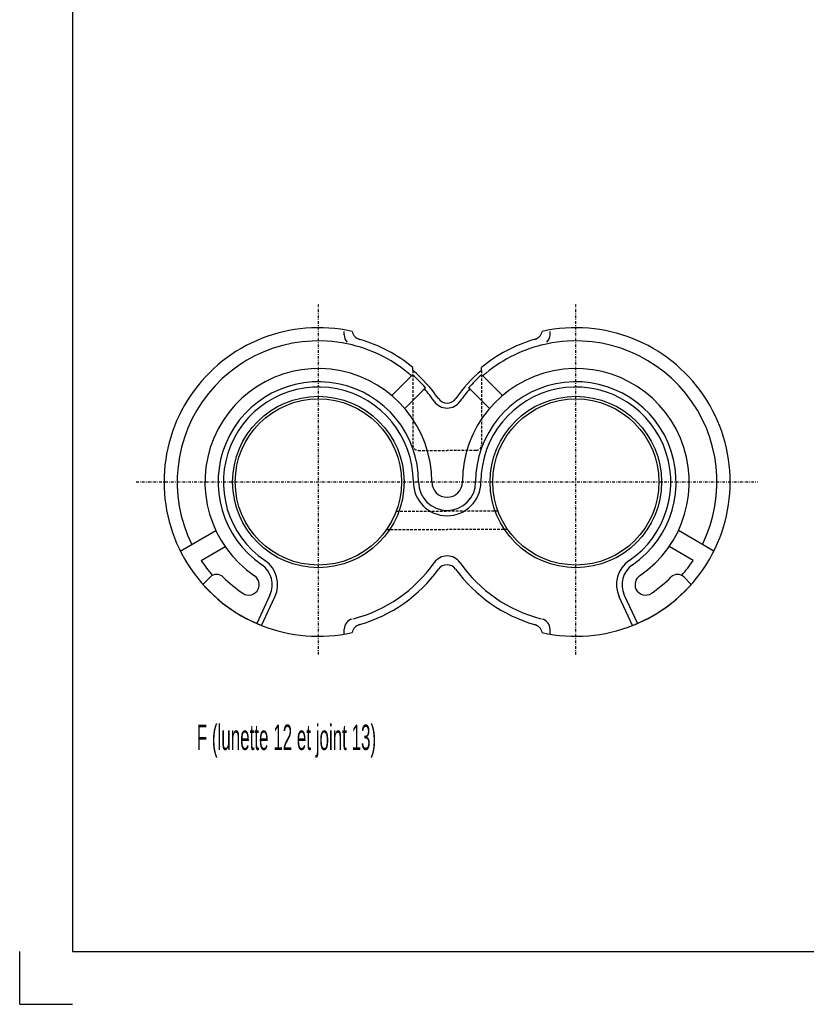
# Model space of a CAD drawing. Extents: x -297 to 297, y -210 to 210.
# Tile 1 of 12: x -297 to -148, y -210 to -23. Entities that reach past the tile are written whole.
import ezdxf

# ---------------------------------------------------------------- set-up
doc = ezdxf.new("R2010")
doc.units = 0
doc.linetypes.add('DASHDOT', pattern=[1, 0.5, -0.25, 0, -0.25])
doc.linetypes.add('DASHED', pattern=[0.75, 0.5, -0.25])
for name, color, linetype in [('COUPES', 7, 'CONTINUOUS'), ('FORMA2', 7, 'CONTINUOUS'), ('JOINTS', 7, 'CONTINUOUS'), ('LUNETT', 7, 'CONTINUOUS')]:
    doc.layers.add(name, color=color, linetype=linetype)

msp = doc.modelspace()

# ---------------------------------------------------------------- linework, layer by layer
at = {"layer": 'FORMA2', "color": 2, "linetype": 'CONTINUOUS'}
for p, q in [((-287, 200), (-287, -200)), ((-287, -200), (287, -200))]:
    msp.add_line(p, q, dxfattribs=at)
at = {"layer": 'FORMA2', "color": 7, "linetype": 'CONTINUOUS'}
for q in [(-297, -200), (-287, -210)]:
    msp.add_line((-297, -210), q, dxfattribs=at)
at = {"layer": 'JOINTS', "color": 2, "linetype": 'CONTINUOUS'}
for p, q in [((-260.91, -129.03), (-262.28, -130.41)), ((-171.09, -129.03), (-169.72, -130.41)), ((-249.57, -132.44), (-252.08, -137.82)), ((-182.43, -132.44), (-179.92, -137.82)), ((-251.15, -138.2), (-248.62, -132.76)), ((-180.85, -138.2), (-183.38, -132.76))]:
    msp.add_line(p, q, dxfattribs=at)
for centre, radius, start, end in [((-240.4, -111), 21.5, 0, -124.177805), ((-191.6, -111), 21.5037, -55.822195, 180), ((-240.4, -111), 19, 0, -124.451067), ((-240.4, -111), 18, 0, -124.175688), ((-191.6, -111), 19.0029, -55.548933, 180), ((-191.6, -111), 17.9979, -55.824312, 180), ((-216, -111), 6.4, 180, -90), ((-216, -111), 5.4, 180, -90), ((-216, -111), 2.9, 180, -90), ((-216, -111), 5.4, -90, 0), ((-216, -111), 2.9, -90, 0), ((-216, -111), 6.4, -90, 0), ((-253.76, -130.48), 4.6258, -25.069273, 55.587321), ((-253.6, -130.44), 5.4939, -24.979091, 55.818755), ((-178.4, -130.44), 5.5001, 124.181245, -155.020909), ((-178.24, -130.48), 4.6182, 124.412679, -154.930727), ((-259.67, -130.27), 1.7536, 45, 135), ((-172.33, -130.27), 1.7536, 45, 135), ((-240.4, -111), 29.2486, -138.423399, -111.564952), ((-240.4, -111), 25.4983, -135, -124.194891), ((-253.6, -130.44), 1.9996, -25.155372, 55.831815), ((-191.6, -111), 29.2473, -68.435048, -41.576601), ((-178.4, -130.44), 1.9942, 124.168185, -154.844628), ((-191.6, -111), 25.4978, -55.805109, -45), ((-253.6, -130.44), 1.9998, -124.405234, -25.155372), ((-178.4, -130.44), 1.9996, -154.844628, -55.594766)]:
    msp.add_arc(centre, radius, start, end, dxfattribs=at)
at = {"layer": 'LUNETT', "color": 2, "linetype": 'DASHDOT'}
for p, q in [((-240.4, -143.72), (-240.4, -77.326)), ((-191.6, -143.72), (-191.6, -77.326)), ((-274.94, -111), (-157.15, -111))]:
    msp.add_line(p, q, dxfattribs=at)
at = {"layer": 'LUNETT', "color": 7, "linetype": 'CONTINUOUS'}
for p, q in [((-235.5, -83.09), (-235.5, -82.498)), ((-196.5, -83.09), (-196.5, -82.498))]:
    msp.add_line(p, q, dxfattribs=at)
at = {"layer": 'LUNETT', "color": 2, "linetype": 'CONTINUOUS'}
for p, q in [((-222.5, -89.852), (-222.5, -89.298)), ((-209.5, -89.852), (-209.5, -89.298)), ((-226.49, -94.61), (-222.76, -90.888)), ((-222.76, -90.888), (-222.55, -90.677)), ((-209.24, -90.888), (-209.45, -90.677)), ((-205.51, -94.61), (-209.24, -90.888)), ((-220.29, -93.363), (-220.08, -93.152)), ((-211.71, -93.363), (-211.92, -93.152)), ((-224.01, -97.085), (-220.29, -93.363)), ((-207.99, -97.085), (-211.71, -93.363)), ((-266.56, -124.08), (-259.83, -120.2)), ((-165.44, -124.08), (-172.17, -120.2)), ((-262.64, -125.86), (-258.08, -123.23)), ((-169.36, -125.86), (-173.92, -123.23)), ((-260.91, -129.03), (-262.28, -130.41)), ((-171.09, -129.03), (-169.72, -130.41)), ((-251.15, -138.2), (-248.62, -132.76)), ((-180.85, -138.2), (-183.38, -132.76)), ((-235.5, -139.84), (-235.5, -138.91)), ((-196.5, -139.84), (-196.5, -138.91))]:
    msp.add_line(p, q, dxfattribs=at)
at = {"layer": 'LUNETT', "color": 2, "linetype": 'DASHED'}
for p, q in [((-222.5, -89.852), (-222.5, -104)), ((-209.5, -89.852), (-209.5, -104)), ((-221.5, -105), (-216, -105)), ((-210.5, -105), (-216, -105)), ((-225.64, -116.5), (-216, -116.5)), ((-206.36, -116.5), (-216, -116.5)), ((-227.47, -120), (-216, -120)), ((-204.53, -120), (-216, -120))]:
    msp.add_line(p, q, dxfattribs=at)
at = {"layer": 'LUNETT', "color": 2, "linetype": 'CONTINUOUS'}
for centre, radius in [((-240.4, -111), 16.25), ((-191.6, -111), 16.25), ((-240.4, -111), 15.75), ((-191.6, -111), 15.75)]:
    msp.add_circle(centre, radius, dxfattribs=at)
for centre, radius, start, end in [((-240.4, -111), 29.2498, 77.361134, -77.360706), ((-191.6, -111), 29.2488, -102.639294, 102.638866), ((-232.04, -82.051), 2.002, -168.24105, -106.252187), ((-240.4, -111), 28.1306, 73.817356, 74.53803), ((-191.6, -111), 28.1322, 105.46197, 106.182644), ((-199.96, -82.051), 2.001, -73.747813, -11.75895), ((-240.4, -111), 26.7498, 76.11337, -153.751073), ((-240.4, -111), 26.7519, 48.746378, 76.11337), ((-240.4, -111), 28.1316, 50.483889, 73.712178), ((-191.6, -111), 28.1321, 106.287822, 129.516111), ((-191.6, -111), 26.7498, 103.88663, 131.253622), ((-191.6, -111), 26.7483, -26.248927, 103.88663), ((-240.4, -111), 21.5, 0, -124.177805), ((-191.6, -111), 21.5037, -55.822195, 180), ((-240.4, -111), 27.0454, 41.29434, 48.706671), ((-240.4, -111), 27.7089, 34.775189, 49.754898), ((-191.6, -111), 27.7065, 130.245102, 145.224811), ((-191.6, -111), 27.049, 131.293329, 138.70566), ((-240.4, -111), 18, 0, -124.175688), ((-191.6, -111), 17.9979, -55.824312, 180), ((-240.4, -111), 26.7503, 34.897267, 41.251616), ((-191.6, -111), 26.7484, 138.748384, 145.102733), ((-216, -93.979), 2.9999, -145.086212, -34.913788), ((-216, -94.055), 1.9979, -145.17244, -34.82756), ((-216, -111), 6.4, 180, -90), ((-216, -111), 2.9, 180, -90), ((-216, -111), 6.4, -90, 0), ((-216, -111), 2.9, -90, 0), ((-216, -128.02), 3.0017, 34.960745, 145.039255), ((-240.4, -111), 26.7477, -146.250522, -138.56216), ((-253.6, -130.44), 5.4939, -24.979091, 55.818755), ((-240.4, -111), 26.7523, -75.584561, -34.890239), ((-216, -128.68), 1.9983, 35.837653, 144.162347), ((-191.6, -111), 26.748, -145.109761, -104.415439), ((-178.4, -130.44), 5.5001, 124.181245, -155.020909), ((-191.6, -111), 26.745, -41.43784, -33.749478), ((-259.67, -130.27), 1.7536, 45, 135), ((-240.4, -111), 28.1344, -73.819626, -35.933043), ((-191.6, -111), 28.1338, -144.066957, -106.180374), ((-172.33, -130.27), 1.7536, 45, 135), ((-240.4, -111), 25.4983, -135, -124.194891), ((-253.6, -130.44), 1.9996, -25.155372, 55.831815), ((-178.4, -130.44), 1.9942, 124.168185, -154.844628), ((-191.6, -111), 25.4978, -55.805109, -45), ((-253.6, -130.44), 1.9998, -124.405234, -25.155372), ((-178.4, -130.44), 1.9996, -154.844628, -55.594766), ((-233.5, -138.91), 1.9985, 103.897176, 180), ((-232.04, -139.95), 2, 106.260205, 168.185025), ((-240.4, -111), 28.1283, -74.535858, -73.819626), ((-191.6, -111), 28.1344, -106.180374, -105.464142), ((-199.96, -139.95), 2.0024, 11.814975, 73.739795), ((-198.5, -138.91), 2, 0, 76.102824)]:
    msp.add_arc(centre, radius, start, end, dxfattribs=at)
at = {"layer": 'LUNETT', "color": 7, "linetype": 'CONTINUOUS'}
for centre, radius, start, end in [((-233.5, -83.09), 2, 180, -135.607353), ((-198.5, -83.09), 2.0012, -44.392647, 0)]:
    msp.add_arc(centre, radius, start, end, dxfattribs=at)
at = {"layer": 'LUNETT', "color": 2, "linetype": 'DASHED'}
for centre, start, end in [((-221.5, -104), 180, -90), ((-210.5, -104), -90, 0)]:
    msp.add_arc(centre, 1, start, end, dxfattribs=at)

# ---------------------------------------------------------------- texts
at = {"layer": 'COUPES', "color": 4, "width": 0.500321}
msp.add_text('F (lunette 12 et joint 13)', height=4.8106, dxfattribs=at).set_placement((-263.44, -161.7944))

doc.saveas('drawing.dxf')
